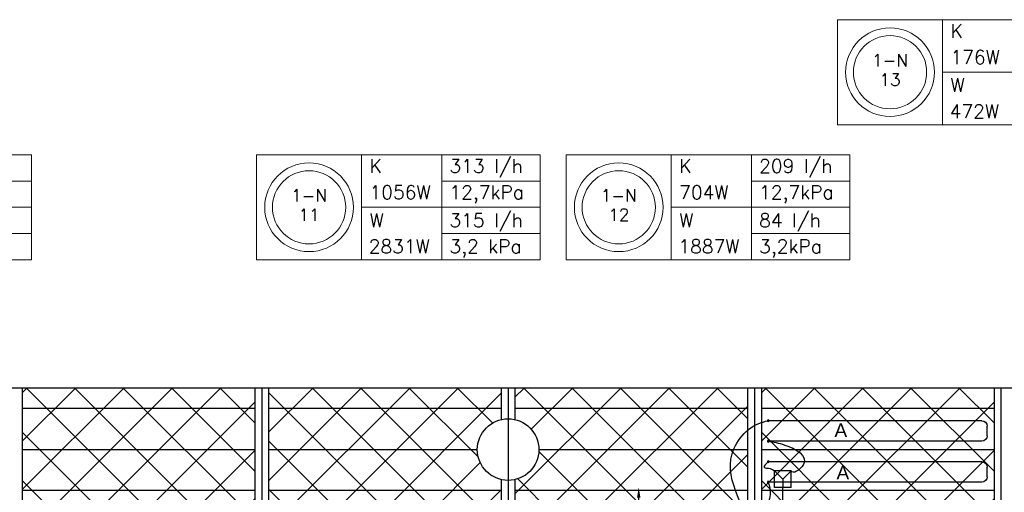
# Model space of a CAD drawing. Extents: x 7383 to 861143, y -570072 to -203000.
# Tile 21 of 30: x 454075 to 461268, y -250981 to -247525. Entities that reach past the tile are written whole.
import ezdxf
from ezdxf.enums import TextEntityAlignment as Align

# ---------------------------------------------------------------- set-up
doc = ezdxf.new("R2010")
doc.units = 0
doc.header["$LTSCALE"] = 25
doc.layers.get('0').update_dxf_attribs({"linetype": 'CONTINUOUS'})
doc.layers.get('DEFPOINTS').update_dxf_attribs({"linetype": 'CONTINUOUS'})
for name, color, linetype in [('000Vermogens2', 7, 'CONTINUOUS'), ('KP-bandraster', 5, 'CONTINUOUS'), ('KP-koppelingen', 6, 'CONTINUOUS'), ('KP-leidingen(aanvoer)', 5, 'CONTINUOUS'), ('KP-lucht centreline', 2, 'CONTINUOUS'), ('KP-maatvoering', 7, 'CONTINUOUS'), ('KP-Oppervlak', 3, 'CONTINUOUS'), ('KP-panelen', 1, 'CONTINUOUS'), ('KP-registers', 4, 'CONTINUOUS'), ('KP-slangen', 7, 'CONTINUOUS'), ('KP-tekst', 7, 'CONTINUOUS')]:
    doc.layers.add(name, color=color, linetype=linetype)
doc.layers.add('KP-Aluminium', color=8, linetype='CONTINUOUS', lineweight=18)
doc.styles.add('arial', font='ARIAL.TTF')
doc.styles.add('VERWOL-1', font='ROMANS.SHX')
doc.dimstyles.new('MARTIN', dxfattribs={"dimscale": 0, "dimtxt": 50, "dimasz": 75, "dimexe": 4, "dimexo": 4, "dimgap": 20, "dimtad": 1, "dimdec": 0, "dimrnd": 0.01, "dimzin": 1, "dimdsep": 46, "dimtxsty": 'VERWOL-1', "dimcen": -25, "dimdle": 1, "dimclrd": 7, "dimclre": 2, "dimclrt": 7, "dimadec": 0, "dimazin": 0, "dimtfac": 1, "dimtdec": 0, "dimtix": 1, "dimtofl": 0, "dimtmove": 0, "dimatfit": 3, "dimldrblk": 'OBLIQUE', "dimfxl": 0, "dimtvp": 33.333333, "dimtolj": 1, "dimtzin": 1, "dimarcsym": 0})
pattern_1 = [(45, (261712.9, -13162.46), (-176.7767, 176.7767), []), (135, (261712.9, -13162.46), (-176.7767, -176.7767), [])]

# ---------------------------------------------------------------- blocks, each defined once
blk = doc.blocks.new('Register A')
at = {"layer": 'KP-registers', "linetype": 'Continuous'}
for p, q in [((90, 225), (1644, 225)), ((50, 115), (50, 185)), ((90, 75), (1644, 75))]:
    blk.add_line(p, q, dxfattribs=at)
for centre in [(1650, 225), (1650, 75)]:
    blk.add_circle(centre, 6, dxfattribs=at)
for centre, start, end in [((90, 185), 90, 180), ((90, 115), 180, 270)]:
    blk.add_arc(centre, 40, start, end, dxfattribs=at)
blk = doc.blocks.new('*D89')
at = {"layer": 'DEFPOINTS', "color": 0, "linetype": 'Continuous', "transparency": 16777216}
for p in [(457787.5, -250945.2), (458597.2, -250945.2), (457787.5, -254817.9)]:
    blk.add_point(p, dxfattribs=at)
at = {"layer": 'KP-maatvoering', "color": 7, "linetype": 'Continuous', "lineweight": -2, "transparency": 16777216}
blk.add_line((458597.2, -254742.9), (458597.2, -251020.2), dxfattribs=at)
at = {"layer": 'KP-maatvoering', "color": 7, "linetype": 'Continuous', "transparency": 16777216}
for points in [[(458584.7, -251020.2), (458609.7, -251020.2), (458597.2, -250945.2)], [(458584.7, -254742.9), (458609.7, -254742.9), (458597.2, -254817.9)]]:
    blk.add_solid(points, dxfattribs=at)
at = {"layer": 'KP-maatvoering', "color": 7, "linetype": 'Continuous', "transparency": 16777216, "insert": (458502.2, -252881.5), "char_height": 150, "attachment_point": 5, "rotation": 90, "style": 'VERWOL-1'}
blk.add_mtext('\\A1;3873', dxfattribs=at)
blk = doc.blocks.new('_OBLIQUE')
at = {"color": 0, "linetype": 'ByBlock'}
blk.add_line((-0.5, -0.5), (0.5, 0.5), dxfattribs=at)

msp = doc.modelspace()

# ---------------------------------------------------------------- hatches: boundary and pattern name
at = {"layer": 'KP-Aluminium', "linetype": 'Continuous'}
h = msp.add_hatch(dxfattribs=at)
h.set_pattern_fill('ANSI37', color=256, scale=2000)
h.set_pattern_definition([(45, (256312.9, -13162.46), (-176.7767, 176.7767), []), (135, (256312.9, -13162.46), (-176.7767, -176.7767), [])])
h.paths.add_polyline_path([(455793.1, -250218.2), (454093.1, -250218.2), (454093.1, -250368.2), (455793.1, -250368.2)])
h.paths.add_polyline_path([(455793.1, -250368.2), (454093.1, -250368.2), (454093.1, -250668.2), (455793.1, -250668.2)])
h.paths.add_polyline_path([(455793.1, -250668.2), (454093.1, -250668.2), (454093.1, -250968.2), (455793.1, -250968.2)])
h.paths.add_polyline_path([(455793.1, -250968.2), (454093.1, -250968.2), (454093.1, -251268.2), (455793.1, -251268.2)])
h.paths.add_polyline_path([(455793.1, -251268.2), (454093.1, -251268.2), (454093.1, -251568.2), (455793.1, -251568.2)])
h.paths.add_polyline_path([(455793.1, -251568.2), (454093.1, -251568.2), (454093.1, -251868.2), (455793.1, -251868.2)])
h.paths.add_polyline_path([(455793.1, -251868.2), (454093.1, -251868.2), (454093.1, -252168.2), (455793.1, -252168.2)])
h = msp.add_hatch(dxfattribs=at)
h.set_pattern_fill('ANSI37', color=256, scale=2000)
h.set_pattern_definition([(45, (254512.9, -13162.46), (-176.7767, 176.7767), []), (135, (254512.9, -13162.46), (-176.7767, -176.7767), [])])
h.paths.add_polyline_path([(457593.1, -250218.2), (455893.1, -250218.2), (455893.1, -250368.2), (457593.1, -250368.2)])
h.paths.add_polyline_path([(457593.1, -250448.8), (457593.1, -250368.2), (455893.1, -250368.2), (455893.1, -250668.2), (457418.1, -250668.2, -0.350001)])
h.paths.add_polyline_path([(457418.1, -250668.2), (455893.1, -250668.2), (455893.1, -250968.2), (457593.1, -250968.2), (457593.1, -250887.6, -0.350001)])
h.paths.add_polyline_path([(457593.1, -250968.2), (455893.1, -250968.2), (455893.1, -251268.2), (457593.1, -251268.2)])
h.paths.add_polyline_path([(457593.1, -251268.2), (455893.1, -251268.2), (455893.1, -251568.2), (457593.1, -251568.2)])
h.paths.add_polyline_path([(457593.1, -251568.2), (455893.1, -251568.2), (455893.1, -251868.2), (457593.1, -251868.2)])
h.paths.add_polyline_path([(457593.1, -251868.2), (455893.1, -251868.2), (455893.1, -252168.2), (457593.1, -252168.2)])
h = msp.add_hatch(dxfattribs=at)
h.set_pattern_fill('ANSI37', color=256, scale=2000)
h.set_pattern_definition(pattern_1)
h.paths.add_polyline_path([(459393.1, -250218.2), (457693.1, -250218.2), (457693.1, -250368.2), (459393.1, -250368.2)])
h.paths.add_polyline_path([(459393.1, -250368.2), (457693.1, -250368.2), (457693.1, -250448.8, -0.350001), (457868.1, -250668.2), (459393.1, -250668.2)])
h.paths.add_polyline_path([(459393.1, -250668.2), (457868.1, -250668.2, -0.350001), (457693.1, -250887.6), (457693.1, -250968.2), (459393.1, -250968.2)])
h.paths.add_polyline_path([(459393.1, -250968.2), (457693.1, -250968.2), (457693.1, -251268.2), (459393.1, -251268.2)])
h.paths.add_polyline_path([(459393.1, -251268.2), (457693.1, -251268.2), (457693.1, -251568.2), (459393.1, -251568.2)])
h.paths.add_polyline_path([(459393.1, -251568.2), (457693.1, -251568.2), (457693.1, -251868.2), (459393.1, -251868.2)])
h.paths.add_polyline_path([(459393.1, -251868.2), (457693.1, -251868.2), (457693.1, -252168.2), (459393.1, -252168.2)])
h = msp.add_hatch(dxfattribs=at)
h.set_pattern_fill('ANSI37', color=256, scale=2000)
h.set_pattern_definition(pattern_1)
h.paths.add_polyline_path([(461193.1, -250218.2), (459493.1, -250218.2), (459493.1, -250368.2), (461193.1, -250368.2)])
h.paths.add_polyline_path([(461193.1, -250368.2), (459493.1, -250368.2), (459493.1, -250668.2), (461193.1, -250668.2)])
h.paths.add_polyline_path([(461193.1, -250668.2), (459493.1, -250668.2), (459493.1, -250968.2), (461193.1, -250968.2)])
h.paths.add_polyline_path([(461193.1, -250968.2), (459493.1, -250968.2), (459493.1, -251268.2), (461193.1, -251268.2)])
h.paths.add_polyline_path([(461193.1, -251268.2), (459493.1, -251268.2), (459493.1, -251568.2), (461193.1, -251568.2)])
h.paths.add_polyline_path([(461193.1, -251568.2), (459493.1, -251568.2), (459493.1, -251868.2), (461193.1, -251868.2)])
h.paths.add_polyline_path([(461193.1, -251868.2), (459493.1, -251868.2), (459493.1, -252168.2), (461193.1, -252168.2)])

# ---------------------------------------------------------------- linework, layer by layer
at = {"layer": '000Vermogens2', "linetype": 'Continuous', "lineweight": 0}
for p, q in [((460049.3, -247525.4), (460049.3, -248293.2)), ((460049.3, -247525.4), (462122.2, -247525.4)), ((460817.2, -247525.4), (460817.2, -248293.2)), ((460817.2, -247909.3), (462122.2, -247909.3)), ((460049.3, -248293.2), (462122.2, -248293.2)), ((452088.8, -248513.1), (454161.7, -248513.1)), ((454161.7, -248513.1), (454161.7, -249280.9)), ((455804.9, -248513.1), (455804.9, -249280.9)), ((455804.9, -248513.1), (457877.8, -248513.1)), ((456572.8, -248513.1), (456572.8, -249280.9)), ((456572.8, -248513.1), (456572.8, -249280.9)), ((456572.8, -248513.1), (456572.8, -249280.9)), ((457158.1, -248897), (457158.1, -248513.1)), ((457877.8, -248513.1), (457877.8, -249280.9)), ((458067.5, -248513.1), (458067.5, -249280.9)), ((458067.5, -248513.1), (460140.3, -248513.1)), ((458835.3, -248513.1), (458835.3, -249280.9)), ((459420.6, -248897), (459420.6, -248513.1)), ((460140.3, -248513.1), (460140.3, -249280.9)), ((453442, -248705.1), (454161.7, -248705.1)), ((457158.1, -248705.1), (457877.8, -248705.1)), ((459420.6, -248705.1), (460140.3, -248705.1)), ((452856.7, -248897), (454161.7, -248897)), ((452856.7, -248897), (454161.7, -248897)), ((456572.8, -248897), (457877.8, -248897)), ((456572.8, -248897), (457877.8, -248897)), ((456572.8, -248897), (457877.8, -248897)), ((457158.1, -248897), (457158.1, -249280.9)), ((458835.3, -248897), (460140.3, -248897)), ((459420.6, -248897), (459420.6, -249280.9)), ((453442, -249089), (454161.7, -249089)), ((457158.1, -249089), (457877.8, -249089)), ((459420.6, -249089), (460140.3, -249089)), ((452088.8, -249280.9), (454161.7, -249280.9)), ((455804.9, -249280.9), (457877.8, -249280.9)), ((458067.5, -249280.9), (460140.3, -249280.9))]:
    msp.add_line(p, q, dxfattribs=at)
for centre, radius in [((460433.2, -247909.3), 324.2), ((460433.2, -247909.3), 267.6), ((456188.9, -248897), 324.2), ((458451.4, -248897), 324.2), ((456188.9, -248897), 267.6), ((458451.4, -248897), 267.6)]:
    msp.add_circle(centre, radius, dxfattribs=at)
at = {"layer": 'KP-bandraster', "linetype": 'Continuous'}
for p, q in [((454093.1, -250218.2), (454093.1, -257718.2)), ((455793.1, -250218.2), (455793.1, -257718.2)), ((455893.1, -250218.2), (455893.1, -257718.2)), ((457593.1, -250218.2), (457593.1, -250448.8)), ((457693.1, -250218.2), (457693.1, -250448.8)), ((459393.1, -250218.2), (459393.1, -257718.2)), ((459493.1, -250218.2), (459493.1, -257718.2)), ((461193.1, -250218.2), (461193.1, -257718.2)), ((457593.1, -250887.6), (457593.1, -257718.2)), ((457693.1, -250887.6), (457693.1, -257718.2))]:
    msp.add_line(p, q, dxfattribs=at)
msp.add_circle((457643.1, -250668.2), 225, dxfattribs=at)
at = {"layer": 'KP-koppelingen', "linetype": 'Continuous'}
for p, q in [((459589, -250945.1), (459589.1, -250823.5)), ((459710.7, -250823.5), (459589.1, -250823.5)), ((459589.1, -250823.5), (459649.9, -250884.3)), ((459649.9, -250884.3), (459710.7, -250823.5)), ((459710.7, -250945.2), (459710.7, -250823.5)), ((459649.9, -250884.3), (459649.8, -250945.2)), ((459710.7, -250945.2), (459589, -250945.1))]:
    msp.add_line(p, q, dxfattribs=at)
at = {"layer": 'KP-leidingen(aanvoer)', "linetype": 'Continuous'}
msp.add_line((459649.8, -254817.9), (459649.8, -250945.2), dxfattribs=at)
at = {"layer": 'KP-lucht centreline', "linetype": 'Continuous'}
for p, q in [((455843.1, -250218.2), (455843.1, -257718.2)), ((457643.1, -250218.2), (457643.1, -257718.2)), ((459443.1, -250218.2), (459443.1, -257718.2)), ((461243.1, -250218.2), (461243.1, -257718.2))]:
    msp.add_line(p, q, dxfattribs=at)
at = {"layer": 'KP-Oppervlak', "linetype": 'Continuous'}
msp.add_line((490493.1, -250218.2), (421193.1, -250218.2), dxfattribs=at)
at = {"layer": 'KP-panelen', "linetype": 'Continuous'}
for p, q in [((455793.1, -250368.2), (454093.1, -250368.2)), ((457593.1, -250368.2), (455893.1, -250368.2)), ((459393.1, -250368.2), (457693.1, -250368.2)), ((461193.1, -250368.2), (459493.1, -250368.2)), ((454093.1, -250668.2), (455793.1, -250668.2)), ((455893.1, -250668.2), (457418.1, -250668.2)), ((457868.1, -250668.2), (459393.1, -250668.2)), ((459493.1, -250668.2), (461193.1, -250668.2)), ((455793.1, -250968.2), (454093.1, -250968.2)), ((457593.1, -250968.2), (455893.1, -250968.2)), ((459393.1, -250968.2), (457693.1, -250968.2)), ((461193.1, -250968.2), (459493.1, -250968.2))]:
    msp.add_line(p, q, dxfattribs=at)
at = {"layer": 'KP-slangen', "linetype": 'Continuous'}
for points in [[(459333.9, -251043.2), (459270.7, -250738.5), (459469.9, -250479.2), (459543.2, -250456.9)], [(459543.2, -250606.9), (459665.4, -250634.8), (459798.2, -250781.9), (459710.7, -250823.5), (459710.1, -250821.8)], [(459543.2, -250756.9), (459514.5, -250797.6), (459558, -250807.3), (459589.1, -250823.5)], [(459543.2, -250906.9), (459558, -250995.5), (459543.2, -251056.9), (459542.3, -251059.4)]]:
    msp.add_spline(points, degree=3, dxfattribs=at)

# ---------------------------------------------------------------- block references
at = {"layer": 'KP-registers', "linetype": 'Continuous', "xscale": -1}
for p in [(461193.2, -250681.9), (461193.2, -250981.9)]:
    msp.add_blockref('Register A', p, dxfattribs=at)

# ---------------------------------------------------------------- texts
at = {"layer": '000Vermogens2', "linetype": 'Continuous', "lineweight": 0, "style": 'VERWOL-1'}
for s, p in [('K', (460874.9, -247657.4)), ('176W', (460874.9, -247849.4)), ('W', (460874.9, -248053.8)), ('472W', (460868.8, -248245.7)), ('K', (456630.6, -248645.2)), ('313 l/h', (457214.3, -248645.2)), ('K', (458893.1, -248645.2)), ('209 l/h', (459476.8, -248645.2)), ('1056W', (456630.6, -248837.1)), ('12,7kPa', (457214.3, -248837.1)), ('704W', (458893.1, -248837.1)), ('12,7kPa', (459476.8, -248837.1)), ('W', (456630.6, -249041.5)), ('315 l/h', (457214.3, -249041.5)), ('W', (458893.1, -249041.5)), ('84 l/h', (459476.8, -249041.5)), ('2831W', (456624.5, -249233.4)), ('3,2 kPa', (457214.3, -249233.4)), ('1887W', (458887, -249233.4)), ('3,2kPa', (459476.8, -249233.4))]:
    msp.add_text(s, height=100, dxfattribs=at).set_placement(p)
for s, p in [('1-N', (460433.2, -247822.7)), ('13', (460433.2, -247964.4)), ('1-N', (456188.9, -248810.4)), ('1-N', (458451.4, -248810.4)), ('11', (456188.9, -248952.1)), ('12', (458451.4, -248952.1))]:
    msp.add_text(s, height=90, dxfattribs=at).set_placement(p, align=Align.MIDDLE_CENTER)
at = {"layer": 'KP-tekst', "linetype": 'Continuous', "char_height": 100, "attachment_point": 5, "style": 'arial'}
for insert in [(460073.6, -250526.9), (460088.6, -250836.6)]:
    msp.add_mtext('\\A1;A', dxfattribs=dict(at, insert=insert))

# ---------------------------------------------------------------- dimensions: what is measured, and where the dimension line sits
at = {"layer": 'KP-maatvoering', "linetype": 'Continuous'}
dim = msp.add_linear_dim(base=(458597.2, -250945.2), p1=(457787.5, -254817.9), p2=(457787.5, -250945.2), angle=90, dimstyle='MARTIN', override={"dimscale": 1, "dimtxt": 150, "dimse1": 1, "dimse2": 1}, dxfattribs=at)
dim.commit()
dim.dimension.update_dxf_attribs({"geometry": '*D89', "text_midpoint": (458502.2, -252881.5)})

doc.saveas('drawing.dxf')
